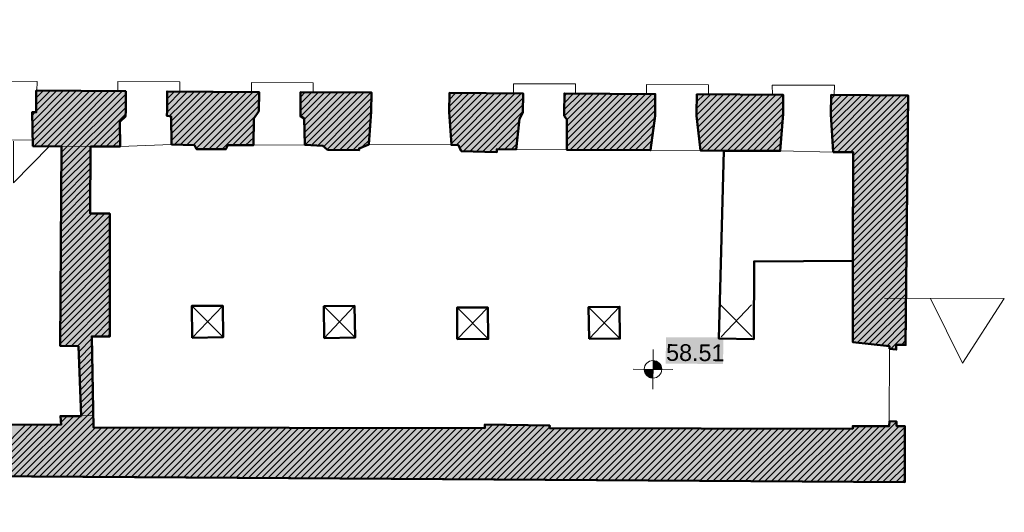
# Model space of a CAD drawing. Header units: metres. Extents: x 0 to 27.5, y 0 to 23.4.
# Tile 13 of 33: x 7.9 to 13.8, y 12 to 15. Entities that reach past the tile are written whole.
import ezdxf

# ---------------------------------------------------------------- set-up
doc = ezdxf.new("R2010")
doc.units = ezdxf.units.M
doc.layers.add('PDF_Geometry', color=7, linetype='Continuous')
doc.layers.add('PDF_Text', color=7, linetype='Continuous')
doc.layers.add('PDF_Solid Fills', color=7, linetype='Continuous', true_color=0xffffff)
doc.styles.add('PDF Arial', font='arial.ttf')

msp = doc.modelspace()

# ---------------------------------------------------------------- hatches: boundary and pattern name
at = {"layer": 'PDF_Solid Fills', "linetype": 'Continuous', "transparency": 33554559}
h = msp.add_hatch(color=256, dxfattribs=at)
h.paths.add_polyline_path([(4.8865, 14.5459), (4.8865, 14.4326), (4.8881, 14.4326), (4.8948, 14.4259), (4.8948, 14.4226), (4.8965, 14.4226), (4.9031, 14.4159), (4.9015, 14.2259), (5.1165, 14.2243), (5.4148, 14.2226), (5.4148, 14.2659), (5.4198, 14.3959), (5.4264, 14.4093), (5.4281, 14.4143), (5.4331, 14.4243), (5.4348, 14.5442), (5.1615, 14.5459)])
h.paths.add_polyline_path([(9.6079, 14.5209), (9.6079, 14.3793), (9.6113, 14.3793), (9.6146, 14.3776), (9.6163, 14.3759), (9.6229, 14.3726), (9.6246, 14.3709), (9.6279, 14.3693), (9.6313, 14.3659), (9.6313, 14.3143), (9.6329, 14.3143), (9.6329, 14.2626), (9.6346, 14.2626), (9.6346, 14.2093), (9.6713, 14.2093), (9.7413, 14.2059), (9.7446, 14.2043), (9.7496, 14.1993), (9.7529, 14.1976), (9.7596, 14.1909), (9.7629, 14.1893), (9.7696, 14.1826), (9.9563, 14.1793), (9.9563, 14.1909), (9.9613, 14.1926), (9.9646, 14.1943), (9.9696, 14.1959), (9.9729, 14.1976), (9.9779, 14.1993), (9.9846, 14.2026), (9.9896, 14.2043), (9.9929, 14.2059), (9.9979, 14.2076), (10.0013, 14.2093), (10.0063, 14.2109), (10.0129, 14.2143), (10.0146, 14.2343), (10.0279, 14.4076), (10.0296, 14.5209)])
h.paths.add_polyline_path([(11.1729, 14.5143), (11.1712, 14.3843), (11.1779, 14.3776), (11.1779, 14.3743), (11.1795, 14.3743), (11.1829, 14.3709), (11.1829, 14.3676), (11.1845, 14.3676), (11.1879, 14.3643), (11.1862, 14.1826), (11.4345, 14.1809), (11.6845, 14.1793), (11.6845, 14.1909), (11.6895, 14.2259), (11.6912, 14.2393), (11.6962, 14.2743), (11.6979, 14.2876), (11.7029, 14.3226), (11.7045, 14.3359), (11.7095, 14.3709), (11.7112, 14.3976), (11.7095, 14.3993), (11.7112, 14.5126), (11.4429, 14.5143)])
h.paths.add_polyline_path([(7.2397, 14.5342), (7.238, 14.4209), (7.2447, 14.4143), (7.2447, 14.4109), (7.2464, 14.4109), (7.2497, 14.4076), (7.2497, 14.4043), (7.2514, 14.4043), (7.2547, 14.4009), (7.2547, 14.3976), (7.2564, 14.3976), (7.2614, 14.3926), (7.2614, 14.3893), (7.263, 14.3893), (7.2664, 14.3859), (7.2664, 14.3826), (7.268, 14.3826), (7.2714, 14.3793), (7.2714, 14.3759), (7.273, 14.3759), (7.2764, 14.3726), (7.2764, 14.3693), (7.278, 14.3693), (7.278, 14.3559), (7.2797, 14.3559), (7.2797, 14.3426), (7.2814, 14.3426), (7.2814, 14.3293), (7.283, 14.3293), (7.283, 14.3159), (7.2847, 14.3159), (7.2847, 14.3026), (7.2864, 14.3026), (7.2864, 14.2893), (7.288, 14.2893), (7.288, 14.2759), (7.2897, 14.2759), (7.2897, 14.2626), (7.2914, 14.2626), (7.2914, 14.2493), (7.293, 14.2493), (7.293, 14.2359), (7.2947, 14.2359), (7.2947, 14.2226), (7.2964, 14.2226), (7.2964, 14.2076), (7.4064, 14.2076), (7.4014, 13.8176), (7.2947, 13.8159), (7.2964, 13.8143), (7.2964, 13.0793), (7.403, 13.0793), (7.4047, 13.0776), (7.4047, 12.991), (7.4947, 12.991), (7.4947, 13.0093), (7.5547, 13.0093), (7.613, 13.0076), (7.613, 14.2426), (7.7947, 14.2426), (7.7947, 14.3843), (7.778, 14.4009), (7.7747, 14.4026), (7.7597, 14.4176), (7.7564, 14.4176), (7.7564, 14.5326), (7.498, 14.5342)])
h.paths.add_polyline_path([(11.9578, 14.5093), (11.9562, 14.3843), (11.9578, 14.3826), (11.9578, 14.3693), (11.9595, 14.3693), (11.9595, 14.3543), (11.9612, 14.3543), (11.9612, 14.3393), (11.9628, 14.3393), (11.9628, 14.3243), (11.9645, 14.3243), (11.9645, 14.3093), (11.9662, 14.3093), (11.9662, 14.2943), (11.9678, 14.2943), (11.9678, 14.2793), (11.9695, 14.2793), (11.9695, 14.2659), (11.9712, 14.2659), (11.9712, 14.2509), (11.9728, 14.2509), (11.9728, 14.2359), (11.9745, 14.2359), (11.9745, 14.2209), (11.9762, 14.2209), (11.9762, 14.2059), (11.9778, 14.2059), (11.9778, 14.1909), (11.9795, 14.1909), (11.9795, 14.1759), (12.1178, 14.1759), (12.4512, 14.1743), (12.4512, 14.1759), (12.4678, 14.3759), (12.4695, 14.5076), (12.2145, 14.5093)])
h.paths.add_polyline_path([(5.6698, 14.5409), (5.6698, 14.4276), (5.6714, 14.4276), (5.6814, 14.4176), (5.6814, 14.4143), (5.6831, 14.4143), (5.6931, 14.4043), (5.6914, 14.2193), (6.0698, 14.2176), (6.0698, 14.2259), (6.0798, 14.2759), (6.0814, 14.2859), (6.0914, 14.3359), (6.0931, 14.3459), (6.1031, 14.3959), (6.1048, 14.4059), (6.1031, 14.4076), (6.0998, 14.4093), (6.0981, 14.4109), (6.0948, 14.4126), (6.0931, 14.4143), (6.0898, 14.4159), (6.0881, 14.4176), (6.0848, 14.4193), (6.0831, 14.4209), (6.0798, 14.4226), (6.0781, 14.4243), (6.0748, 14.4259), (6.0714, 14.4259), (6.0714, 14.5409)])
h.paths.add_polyline_path([(10.4912, 14.5176), (10.4896, 14.4059), (10.4912, 14.4043), (10.4912, 14.3809), (10.4929, 14.3809), (10.4929, 14.3559), (10.4946, 14.3559), (10.4946, 14.3326), (10.4962, 14.3326), (10.4962, 14.3076), (10.4979, 14.3076), (10.4979, 14.2826), (10.4996, 14.2826), (10.4996, 14.2593), (10.5012, 14.2593), (10.5012, 14.2343), (10.5029, 14.2343), (10.5029, 14.2093), (10.5446, 14.2093), (10.5462, 14.2076), (10.5462, 14.2043), (10.5479, 14.2043), (10.5479, 14.2009), (10.5496, 14.2009), (10.5496, 14.1976), (10.5512, 14.1976), (10.5512, 14.1943), (10.5529, 14.1943), (10.5529, 14.1909), (10.5546, 14.1909), (10.5546, 14.1876), (10.5562, 14.1876), (10.5562, 14.1843), (10.5579, 14.1843), (10.5579, 14.1809), (10.5596, 14.1809), (10.5596, 14.1776), (10.5612, 14.1776), (10.5612, 14.1726), (10.6329, 14.1726), (10.7729, 14.1693), (10.7729, 14.1843), (10.8879, 14.1843), (10.8879, 14.1993), (10.9046, 14.3493), (10.9062, 14.3659), (10.9079, 14.3676), (10.9162, 14.3843), (10.9179, 14.3859), (10.9262, 14.4026), (10.9279, 14.5159), (10.7096, 14.5176)])
h.paths.add_polyline_path([(3.3415, 14.5526), (3.3415, 14.2859), (3.4065, 14.2876), (3.4749, 14.2876), (3.4799, 14.2826), (3.4799, 14.2793), (3.4815, 14.2793), (3.4865, 14.2743), (3.4865, 14.2709), (3.4882, 14.2709), (3.4932, 14.2659), (3.5299, 14.2643), (3.5299, 14.2659), (3.5649, 14.2676), (3.6015, 14.2693), (3.6715, 14.2726), (3.6732, 14.2993), (3.7282, 14.3043), (3.7448, 14.3059), (3.7998, 14.3109), (3.8165, 14.3126), (4.0432, 14.3143), (4.2698, 14.3143), (4.2698, 14.2276), (4.6215, 14.2276), (4.6215, 14.3893), (4.6231, 14.3909), (4.6448, 14.4343), (4.6465, 14.5459), (4.3865, 14.5476), (4.1248, 14.5492), (3.8648, 14.5509), (3.6032, 14.5526)])
h.paths.add_polyline_path([(8.818, 14.5259), (8.8163, 14.3843), (8.8263, 14.3826), (8.843, 14.3793), (8.8446, 14.3776), (8.8446, 14.2126), (8.8913, 14.2126), (8.9813, 14.2093), (8.983, 14.2076), (8.983, 14.2043), (8.9846, 14.2043), (8.9846, 14.2009), (8.9863, 14.2009), (8.9863, 14.1976), (8.988, 14.1976), (8.988, 14.1943), (8.9896, 14.1943), (8.9896, 14.1909), (8.9913, 14.1909), (8.9913, 14.1876), (8.993, 14.1876), (8.993, 14.1843), (9.1663, 14.1859), (9.1763, 14.2059), (9.178, 14.2076), (9.3296, 14.2093), (9.3313, 14.2876), (9.333, 14.3676), (9.3346, 14.3693), (9.3363, 14.3726), (9.338, 14.3743), (9.3396, 14.3776), (9.3413, 14.3793), (9.343, 14.3826), (9.3446, 14.3843), (9.3463, 14.3876), (9.348, 14.3893), (9.3496, 14.3926), (9.3513, 14.3943), (9.353, 14.3976), (9.3546, 14.3993), (9.3563, 14.4026), (9.358, 14.4043), (9.3613, 14.4109), (9.363, 14.5242), (9.0913, 14.5259)])
h.paths.add_polyline_path([(2.5449, 14.9492), (2.5432, 14.9509), (2.5416, 14.9509), (2.5332, 14.9342), (2.5316, 14.9292), (2.5249, 14.9159), (2.5232, 14.9109), (2.5166, 14.8976), (2.5149, 14.8926), (2.5082, 14.8792), (2.5066, 14.8742), (2.4999, 14.8609), (2.4982, 14.8559), (2.4916, 14.8426), (2.4932, 14.8409), (2.4932, 14.8376), (2.4949, 14.8376), (2.4949, 14.8342), (2.4966, 14.8342), (2.4966, 14.8292), (2.4982, 14.8292), (2.4982, 14.8259), (2.4999, 14.8259), (2.4999, 14.8209), (2.5016, 14.8209), (2.5016, 14.8176), (2.5032, 14.8176), (2.5032, 14.8126), (2.5049, 14.8126), (2.5049, 14.8092), (2.5066, 14.8092), (2.5066, 14.8042), (2.5082, 14.8042), (2.5082, 14.8009), (2.5099, 14.8009), (2.5099, 14.7959), (2.5116, 14.7959), (2.5116, 14.7926), (2.5132, 14.7926), (2.5132, 14.7876), (2.5149, 14.7876), (2.5149, 14.7842), (2.5166, 14.7842), (2.5166, 14.7792), (2.5182, 14.7792), (2.5182, 14.7759), (2.5199, 14.7759), (2.5199, 14.7709), (2.5216, 14.7709), (2.5216, 14.7676), (2.5232, 14.7676), (2.5232, 14.7626), (2.5249, 14.7626), (2.5249, 14.7592), (2.5266, 14.7592), (2.5266, 14.7542), (2.5282, 14.7542), (2.5282, 14.7509), (2.5299, 14.7509), (2.5299, 14.7459), (2.5316, 14.7459), (2.5316, 14.7426), (2.5332, 14.7426), (2.5332, 14.7376), (2.5349, 14.7376), (2.5349, 14.7342), (2.5366, 14.7342), (2.5366, 14.7292), (2.5382, 14.7292), (2.5382, 14.7259), (2.5399, 14.7259), (2.5399, 14.7209), (2.5416, 14.7209), (2.5416, 14.7176), (2.5432, 14.7176), (2.5432, 14.7126), (2.5449, 14.7126), (2.5449, 14.7092), (2.5466, 14.7092), (2.5466, 14.7042), (2.5482, 14.7042), (2.5482, 14.7009), (2.5499, 14.7009), (2.5499, 14.6959), (2.5516, 14.6959), (2.5516, 14.6926), (2.5532, 14.6926), (2.5532, 14.6876), (2.5549, 14.6876), (2.5549, 14.6842), (2.5566, 14.6842), (2.5566, 14.6792), (2.5582, 14.6792), (2.5582, 14.6759), (2.5599, 14.6759), (2.5599, 14.6709), (2.5616, 14.6709), (2.5616, 14.6676), (2.5632, 14.6676), (2.5632, 14.6626), (2.5649, 14.6626), (2.5649, 14.6592), (2.5666, 14.6592), (2.5666, 14.6542), (2.5682, 14.6542), (2.5682, 14.6509), (2.5699, 14.6509), (2.5699, 14.6459), (2.5716, 14.6459), (2.5716, 14.6426), (2.5732, 14.6426), (2.5732, 14.6376), (2.5749, 14.6376), (2.5749, 14.6342), (2.5766, 14.6342), (2.5766, 14.6292), (2.5782, 14.6292), (2.5782, 14.6259), (2.5799, 14.6259), (2.5799, 14.6209), (2.5816, 14.6209), (2.5816, 14.6176), (2.5832, 14.6176), (2.5832, 14.6126), (2.5849, 14.6126), (2.5849, 14.6092), (2.5866, 14.6092), (2.5866, 14.6042), (2.5882, 14.6042), (2.5882, 14.6009), (2.5899, 14.6009), (2.5899, 14.5959), (2.5916, 14.5959), (2.5916, 14.5926), (2.5932, 14.5926), (2.5932, 14.5876), (2.5949, 14.5876), (2.5949, 14.5842), (2.5966, 14.5842), (2.5966, 14.5792), (2.5982, 14.5792), (2.5982, 14.5759), (2.5999, 14.5759), (2.5999, 14.5709), (2.6016, 14.5709), (2.6016, 14.5676), (2.6032, 14.5676), (2.6016, 14.4559), (2.5966, 14.1309), (2.6332, 14.1293), (2.6332, 14.0809), (2.6349, 14.0809), (2.6349, 14.0326), (2.6366, 14.0326), (2.6366, 13.9843), (2.6382, 13.9843), (2.6382, 13.9359), (2.6399, 13.9359), (2.6399, 13.8859), (2.5882, 13.8859), (2.5866, 13.5843), (2.5832, 12.9776), (2.6266, 12.976), (2.6266, 12.896), (2.6282, 12.896), (2.6282, 12.816), (2.6299, 12.816), (2.6299, 12.736), (2.5832, 12.736), (2.5816, 12.281), (3.6082, 12.2777), (3.6065, 12.0993), (3.6465, 12.0977), (3.6465, 12.0993), (3.6549, 12.116), (3.6565, 12.116), (3.6565, 12.1077), (3.6582, 12.1077), (3.6582, 12.0993), (3.6599, 12.0993), (3.6599, 12.091), (3.6615, 12.091), (3.6615, 12.0827), (3.6632, 12.0827), (3.6632, 12.0743), (3.6649, 12.0743), (3.6649, 12.066), (3.6665, 12.066), (3.6665, 12.0577), (3.6682, 12.0577), (3.6682, 12.0494), (3.6699, 12.0494), (3.6699, 12.041), (3.6715, 12.041), (3.6715, 12.0344), (3.7032, 12.1293), (3.7048, 12.1327), (3.7065, 12.1327), (3.7065, 12.1277), (3.7082, 12.1277), (3.7082, 12.121), (3.7098, 12.121), (3.7098, 12.1143), (3.7115, 12.1143), (3.7115, 12.1093), (3.7132, 12.1093), (3.7132, 12.1027), (3.7148, 12.1027), (3.7148, 12.096), (3.7782, 12.0977), (3.7815, 12.1677), (3.7832, 12.2043), (3.7848, 12.2393), (3.7865, 12.276), (3.7882, 12.4193), (3.8098, 12.4193), (3.8098, 12.4777), (3.8082, 12.4777), (3.8082, 12.5343), (3.8065, 12.5343), (3.8065, 12.591), (3.8048, 12.5927), (3.7948, 12.596), (3.7882, 12.5977), (3.7782, 12.601), (3.7715, 12.6027), (3.7665, 12.6043), (3.7598, 12.606), (3.7498, 12.6093), (3.7432, 12.611), (3.7332, 12.6143), (3.7265, 12.616), (3.7215, 12.6177), (3.5815, 12.6177), (2.9149, 12.6093), (2.9149, 12.6327), (2.9132, 12.6327), (2.9132, 12.6577), (2.8432, 12.6577), (2.7732, 12.656), (2.7732, 12.7893), (2.7716, 12.7893), (2.7716, 12.9243), (2.7699, 12.9243), (2.7699, 13.0576), (2.7682, 13.0593), (2.8582, 13.0626), (2.9015, 13.0626), (2.9015, 13.391), (2.8999, 13.391), (2.8999, 13.4276), (2.8982, 13.4276), (2.8982, 13.4643), (2.8965, 13.4643), (2.8965, 13.501), (2.8949, 13.501), (2.8949, 13.5376), (2.8932, 13.5376), (2.8932, 13.5743), (2.8915, 13.5743), (2.8915, 13.611), (2.8899, 13.611), (2.8899, 14.2726), (3.0549, 14.2726), (3.0549, 14.4143), (3.0565, 14.5559), (2.8532, 14.5559), (2.8532, 14.5609), (2.8516, 14.5609), (2.8516, 14.5642), (2.8499, 14.5642), (2.8499, 14.5692), (2.8482, 14.5692), (2.8482, 14.5726), (2.8466, 14.5726), (2.8466, 14.5759), (2.8449, 14.5759), (2.8449, 14.5809), (2.8432, 14.5809), (2.8432, 14.5842), (2.8416, 14.5842), (2.8416, 14.5892), (2.8399, 14.5892), (2.8399, 14.5926), (2.8382, 14.5926), (2.8382, 14.5959), (2.8366, 14.5959), (2.8366, 14.6009), (2.8349, 14.6009), (2.8349, 14.6042), (2.8332, 14.6042), (2.8332, 14.6092), (2.8316, 14.6092), (2.8316, 14.6126), (2.8299, 14.6126), (2.8299, 14.6159), (2.8282, 14.6159), (2.8282, 14.6209), (2.8266, 14.6209), (2.8266, 14.6242), (2.8249, 14.6242), (2.8249, 14.6292), (2.8232, 14.6292), (2.8232, 14.6326), (2.8216, 14.6326), (2.8216, 14.6359), (2.8199, 14.6359), (2.8199, 14.6409), (2.8182, 14.6409), (2.8182, 14.6442), (2.8166, 14.6442), (2.8166, 14.6492), (2.8149, 14.6492), (2.8149, 14.6526), (2.8132, 14.6526), (2.8132, 14.6559), (2.8116, 14.6559), (2.8116, 14.6609), (2.8099, 14.6609), (2.8099, 14.6642), (2.8082, 14.6642), (2.8082, 14.6692), (2.8066, 14.6692), (2.8066, 14.6726), (2.8049, 14.6726), (2.8049, 14.6759), (2.8032, 14.6759), (2.8032, 14.6809), (2.8016, 14.6809), (2.8016, 14.6842), (2.7999, 14.6842), (2.7999, 14.6892), (2.7982, 14.6892), (2.7982, 14.6926), (2.7966, 14.6926), (2.7966, 14.6959), (2.7949, 14.6959), (2.7949, 14.7009), (2.7932, 14.7009), (2.7932, 14.7042), (2.7916, 14.7042), (2.7916, 14.7092), (2.7899, 14.7092), (2.7899, 14.7126), (2.7882, 14.7126), (2.7882, 14.7159), (2.7866, 14.7159), (2.7866, 14.7209), (2.7849, 14.7209), (2.7849, 14.7242), (2.7832, 14.7242), (2.7832, 14.7292), (2.7816, 14.7292), (2.7816, 14.7326), (2.7799, 14.7326), (2.7799, 14.7359), (2.7782, 14.7359), (2.7782, 14.7409), (2.7766, 14.7409), (2.7766, 14.7442), (2.7749, 14.7442), (2.7749, 14.7492), (2.7732, 14.7492), (2.7732, 14.7526), (2.7716, 14.7526), (2.7716, 14.7559), (2.7699, 14.7559), (2.7699, 14.7609), (2.7682, 14.7609), (2.7682, 14.7642), (2.7666, 14.7642), (2.7666, 14.7692), (2.7649, 14.7692), (2.7649, 14.7726), (2.7632, 14.7726), (2.7632, 14.7759), (2.7616, 14.7759), (2.7616, 14.7809), (2.7599, 14.7809), (2.7599, 14.7842), (2.7582, 14.7842), (2.7582, 14.7892), (2.7566, 14.7892), (2.7566, 14.7926), (2.7549, 14.7926), (2.7549, 14.7959), (2.7532, 14.7959), (2.7532, 14.8009), (2.7516, 14.8009), (2.7516, 14.8042), (2.7499, 14.8042), (2.7499, 14.8092), (2.7482, 14.8092), (2.7482, 14.8126), (2.7466, 14.8126), (2.7466, 14.8159), (2.7432, 14.8192), (2.6799, 14.8509), (2.6766, 14.8509), (2.6699, 14.7376), (2.6699, 14.7392), (2.6682, 14.7392), (2.6682, 14.7426), (2.6666, 14.7426), (2.6666, 14.7459), (2.6649, 14.7476), (2.6632, 14.7476), (2.6632, 14.7509), (2.6616, 14.7509), (2.6616, 14.7542), (2.6599, 14.7559), (2.6582, 14.7559), (2.6582, 14.7592), (2.6566, 14.7592), (2.6566, 14.7626), (2.6549, 14.7642), (2.6532, 14.7642), (2.6532, 14.7676), (2.6516, 14.7676), (2.6516, 14.7709), (2.6499, 14.7726), (2.6482, 14.7726), (2.6482, 14.7759), (2.6466, 14.7759), (2.6466, 14.7792), (2.6449, 14.7809), (2.6432, 14.7809), (2.6432, 14.7842), (2.6416, 14.7842), (2.6416, 14.7876), (2.6399, 14.7892), (2.6382, 14.7892), (2.6382, 14.7926), (2.6366, 14.7926), (2.6366, 14.7959), (2.6349, 14.7976), (2.6332, 14.7976), (2.6332, 14.8009), (2.6316, 14.8009), (2.6316, 14.8042), (2.6299, 14.8059), (2.6282, 14.8059), (2.6282, 14.8092), (2.6266, 14.8092), (2.6266, 14.8126), (2.6249, 14.8142), (2.6232, 14.8142), (2.6232, 14.8176), (2.6216, 14.8176), (2.6216, 14.8209), (2.6199, 14.8226), (2.6182, 14.8226), (2.6182, 14.8259), (2.6166, 14.8259), (2.6166, 14.8292), (2.6149, 14.8309), (2.6132, 14.8309), (2.6132, 14.8342), (2.6116, 14.8342), (2.6116, 14.8376), (2.6099, 14.8392), (2.6082, 14.8392), (2.6082, 14.8426), (2.6066, 14.8426), (2.6066, 14.8459), (2.6049, 14.8459), (2.6049, 14.8492), (2.6032, 14.8509), (2.6016, 14.8509), (2.6016, 14.8542), (2.5999, 14.8542), (2.5999, 14.8576), (2.5982, 14.8592), (2.5966, 14.8592), (2.5966, 14.8626), (2.5949, 14.8626), (2.5949, 14.8659), (2.5932, 14.8676), (2.5916, 14.8676), (2.5916, 14.8709), (2.5899, 14.8709), (2.5899, 14.8742), (2.5882, 14.8759), (2.5866, 14.8759), (2.5866, 14.8792), (2.5849, 14.8792), (2.5849, 14.8826), (2.5832, 14.8842), (2.5816, 14.8842), (2.5816, 14.8876), (2.5799, 14.8876), (2.5799, 14.8909), (2.5782, 14.8926), (2.5766, 14.8926), (2.5766, 14.8959), (2.5749, 14.8959), (2.5749, 14.8992), (2.5732, 14.9009), (2.5716, 14.9009), (2.5716, 14.9042), (2.5699, 14.9042), (2.5699, 14.9076), (2.5682, 14.9092), (2.5666, 14.9092), (2.5666, 14.9126), (2.5649, 14.9126), (2.5649, 14.9159), (2.5632, 14.9176), (2.5616, 14.9176), (2.5616, 14.9209), (2.5599, 14.9209), (2.5599, 14.9242), (2.5582, 14.9259), (2.5566, 14.9259), (2.5566, 14.9292), (2.5549, 14.9292), (2.5549, 14.9326), (2.5532, 14.9342), (2.5516, 14.9342), (2.5516, 14.9376), (2.5499, 14.9376), (2.5499, 14.9409), (2.5482, 14.9426), (2.5466, 14.9426), (2.5466, 14.9459), (2.5449, 14.9459)])
h.paths.add_polyline_path([(6.5614, 14.5376), (6.5597, 14.4243), (6.5614, 14.4226), (6.5614, 14.4193), (6.5631, 14.4193), (6.5631, 14.4143), (6.5647, 14.4143), (6.5647, 14.4109), (6.5664, 14.4109), (6.5664, 14.4059), (6.5681, 14.4059), (6.5681, 14.4009), (6.5697, 14.4009), (6.5697, 14.3976), (6.5714, 14.3976), (6.5714, 14.3926), (6.5731, 14.3926), (6.5731, 14.3876), (6.5747, 14.3876), (6.5747, 14.3843), (6.5764, 14.3843), (6.5764, 14.3793), (6.5781, 14.3793), (6.5781, 14.3759), (6.5797, 14.3759), (6.5797, 14.3709), (6.5814, 14.3709), (6.5814, 14.3659), (6.5831, 14.3659), (6.5831, 14.3626), (6.5847, 14.3626), (6.5847, 14.3576), (6.5864, 14.3576), (6.5864, 14.3526), (6.5881, 14.3526), (6.5881, 14.3493), (6.5897, 14.3493), (6.5897, 14.3443), (6.5914, 14.3443), (6.5914, 14.3409), (6.5931, 14.3409), (6.5931, 14.3359), (6.5947, 14.3359), (6.5947, 14.3309), (6.5964, 14.3309), (6.5964, 14.3276), (6.5981, 14.3276), (6.5981, 14.3226), (6.5997, 14.3226), (6.5997, 14.3176), (6.6014, 14.3176), (6.6014, 14.3143), (6.6031, 14.3143), (6.6031, 14.3093), (6.6047, 14.3093), (6.6047, 14.3059), (6.6064, 14.3059), (6.6064, 14.3009), (6.6081, 14.3009), (6.6081, 14.2959), (6.6097, 14.2959), (6.6097, 14.2926), (6.6114, 14.2926), (6.6114, 14.2876), (6.6131, 14.2876), (6.6131, 14.2826), (6.6147, 14.2826), (6.6147, 14.2793), (6.6164, 14.2793), (6.6164, 14.2743), (6.6181, 14.2743), (6.6181, 14.2709), (6.6197, 14.2709), (6.6197, 14.2659), (6.6214, 14.2659), (6.6214, 14.2609), (6.6231, 14.2609), (6.6231, 14.2576), (6.6247, 14.2576), (6.6247, 14.2526), (6.6264, 14.2526), (6.6264, 14.2476), (6.6281, 14.2476), (6.6281, 14.2443), (6.6297, 14.2443), (6.6297, 14.2393), (6.6314, 14.2393), (6.6314, 14.2359), (6.6331, 14.2359), (6.6331, 14.2309), (6.6347, 14.2309), (6.6347, 14.2259), (6.6364, 14.2259), (6.6364, 14.2226), (6.6381, 14.2226), (6.6381, 14.2176), (6.6397, 14.2176), (6.6397, 14.2126), (6.8114, 14.2126), (6.9847, 14.2109), (6.9847, 14.2509), (6.9914, 14.4176), (6.993, 14.5359), (6.7781, 14.5376)])
h.paths.add_polyline_path([(13.2095, 14.5043), (12.9811, 14.5059), (12.7528, 14.5059), (12.7511, 14.3943), (12.7528, 14.3926), (12.7528, 14.3676), (12.7545, 14.3676), (12.7545, 14.3426), (12.7561, 14.3426), (12.7561, 14.3176), (12.7578, 14.3176), (12.7578, 14.2926), (12.7595, 14.2926), (12.7595, 14.2676), (12.7611, 14.2676), (12.7611, 14.2426), (12.7628, 14.2426), (12.7628, 14.2176), (12.7645, 14.2176), (12.7645, 14.1926), (12.7661, 14.1926), (12.7661, 14.1676), (12.8845, 14.1676), (12.8811, 13.0443), (12.9261, 13.0393), (12.9395, 13.0376), (12.9845, 13.0326), (12.9978, 13.031), (13.0428, 13.026), (13.0561, 13.0243), (13.0861, 13.021), (13.0995, 13.0193), (13.0995, 13.0026), (13.1128, 13.0026), (13.1395, 12.9993), (13.1395, 13.026), (13.1945, 13.0276), (13.1978, 13.3543), (13.1995, 13.5193), (13.2011, 13.6826), (13.2028, 13.8476), (13.2045, 14.0109), (13.2061, 14.1759), (13.2078, 14.3393)])
for color, points in [(256, [(12.3845, 12.2193), (13.1895, 12.2143), (13.1895, 12.5443), (13.1411, 12.5443), (13.1411, 12.5727), (13.1211, 12.5743), (13.0995, 12.5743), (13.0978, 12.546), (12.8811, 12.5443), (12.8811, 12.531), (11.0845, 12.5343), (11.0862, 12.5493), (10.9912, 12.551), (10.7979, 12.5543), (10.7012, 12.5543), (10.7012, 12.5343), (9.5429, 12.536), (8.383, 12.536), (8.383, 12.6143), (8.3813, 12.6143), (8.3813, 12.691), (8.3797, 12.691), (8.3797, 12.7677), (8.378, 12.7677), (8.378, 12.846), (8.3763, 12.846), (8.3763, 12.9226), (8.3747, 12.9226), (8.3747, 12.9993), (8.373, 12.9993), (8.373, 13.076), (8.4797, 13.076), (8.4797, 13.8026), (8.363, 13.8043), (8.3647, 14.1993), (8.5397, 14.1993), (8.5397, 14.3459), (8.538, 14.3476), (8.5413, 14.3493), (8.5713, 14.3793), (8.573, 14.5292), (8.308, 14.5309), (8.043, 14.5309), (8.043, 14.4026), (8.0197, 14.4026), (8.0197, 14.3359), (8.0213, 14.3359), (8.0213, 14.2693), (8.023, 14.2693), (8.023, 14.2026), (8.193, 14.2026), (8.1863, 13.256), (8.1847, 13.021), (8.293, 13.0193), (8.2947, 13.0176), (8.2947, 12.9726), (8.2963, 12.9726), (8.2963, 12.926), (8.298, 12.926), (8.298, 12.881), (8.2997, 12.881), (8.2997, 12.8343), (8.3013, 12.8343), (8.3013, 12.7893), (8.303, 12.7893), (8.303, 12.7427), (8.3047, 12.7427), (8.3047, 12.6977), (8.3063, 12.6977), (8.3063, 12.651), (8.308, 12.651), (8.308, 12.6043), (8.188, 12.6043), (8.188, 12.5793), (8.1897, 12.5793), (8.1897, 12.5543), (7.8963, 12.556), (7.6014, 12.556), (7.6014, 12.5627), (7.5997, 12.5627), (7.5997, 12.5677), (7.598, 12.5677), (7.598, 12.5743), (7.5964, 12.5743), (7.5964, 12.5793), (7.5947, 12.5793), (7.5947, 12.586), (7.593, 12.586), (7.593, 12.591), (7.5914, 12.5927), (7.5864, 12.5943), (7.5397, 12.606), (7.5347, 12.6077), (7.4814, 12.621), (7.4064, 12.621), (7.4064, 12.5543), (4.4665, 12.5743), (4.0765, 12.5893), (4.0315, 12.5893), (4.0298, 12.5043), (4.0282, 12.4177), (4.0582, 12.416), (4.0565, 12.2743), (4.3048, 12.2727), (5.0448, 12.2677), (5.2931, 12.266), (6.0331, 12.261), (6.2814, 12.2593), (7.0214, 12.2543), (7.2697, 12.2527), (8.0097, 12.2477), (8.258, 12.246), (8.998, 12.241), (9.2463, 12.2393), (10.2329, 12.2327), (10.5029, 12.231), (11.0396, 12.2277), (11.3095, 12.226), (12.1145, 12.221)]), (7, [(11.7479, 12.8926), (11.7462, 12.8926), (11.7462, 12.8976), (11.7445, 12.8976), (11.7445, 12.9026), (11.7429, 12.9026), (11.7429, 12.906), (11.7412, 12.906), (11.7412, 12.9093), (11.7262, 12.9243), (11.7162, 12.9293), (11.7112, 12.931), (11.6979, 12.931), (11.6979, 12.8793), (11.7479, 12.8793)]), (7, [(11.6829, 12.8327), (11.6979, 12.831), (11.6979, 12.881), (11.6479, 12.881), (11.6479, 12.8677), (11.6495, 12.8677), (11.6495, 12.8643), (11.6512, 12.8643), (11.6512, 12.8593), (11.6529, 12.8593), (11.6529, 12.8543), (11.6545, 12.8543), (11.6612, 12.8477), (11.6612, 12.8443), (11.6645, 12.8443), (11.6712, 12.8377), (11.6762, 12.836)])]:
    msp.add_hatch(color=color, dxfattribs=at).paths.add_polyline_path(points)

# ---------------------------------------------------------------- linework, layer by layer
at = {"layer": 'PDF_Geometry', "linetype": 'Continuous', "lineweight": 9}
for points in [[(7.6814, 14.5309), (7.6797, 14.5876), (8.048, 14.5859), (8.0463, 14.5292)], [(8.0197, 14.3459), (8.203, 14.5292)], [(8.0197, 14.3076), (8.2413, 14.5292)], [(8.0213, 14.2693), (8.2797, 14.5292)], [(8.0213, 14.2309), (8.318, 14.5292)], [(8.043, 14.5259), (8.048, 14.5309)], [(8.043, 14.4876), (8.0863, 14.5309)], [(8.043, 14.4476), (8.1247, 14.5292)], [(8.043, 14.4093), (8.163, 14.5292)], [(8.5263, 14.5276), (8.5263, 14.5842), (8.893, 14.5826), (8.893, 14.5259)], [(9.318, 14.5226), (9.318, 14.5792), (9.6846, 14.5776), (9.6846, 14.5209)], [(10.8712, 14.5159), (10.8712, 14.5709), (11.2379, 14.5709), (11.2379, 14.5143)], [(11.6595, 14.5109), (11.6595, 14.5676), (12.0262, 14.5659), (12.0262, 14.5093)], [(12.4062, 14.5076), (12.4045, 14.5642), (12.7728, 14.5626), (12.7711, 14.5059)], [(8.0313, 14.2026), (8.358, 14.5276)], [(8.0697, 14.2026), (8.3963, 14.5276)], [(8.1097, 14.2026), (8.4347, 14.5276)], [(8.148, 14.2009), (8.473, 14.5276)], [(8.1863, 14.2009), (8.513, 14.5276)], [(8.1913, 14.1293), (8.573, 14.5093)], [(8.1913, 14.0893), (8.573, 14.4709)], [(8.193, 14.1676), (8.5513, 14.5276)], [(8.818, 14.5209), (8.823, 14.5259)], [(8.818, 14.4826), (8.8613, 14.5259)], [(8.818, 14.4426), (8.8996, 14.5259)], [(8.818, 14.4043), (8.938, 14.5242)], [(8.8313, 14.3793), (8.978, 14.5242)], [(8.843, 14.3509), (9.0163, 14.5242)], [(8.843, 14.3126), (9.0546, 14.5242)], [(8.843, 14.2743), (9.093, 14.5242)], [(8.8446, 14.2359), (9.133, 14.5242)], [(8.8596, 14.2109), (9.1713, 14.5226)], [(8.8963, 14.2109), (9.2096, 14.5226)], [(8.9346, 14.2093), (9.248, 14.5226)], [(8.973, 14.2076), (9.288, 14.5226)], [(8.9913, 14.1876), (9.3263, 14.5226)], [(9.028, 14.1843), (9.363, 14.5209)], [(9.0663, 14.1843), (9.363, 14.4809)], [(9.6079, 14.4926), (9.6363, 14.5209)], [(9.6079, 14.4543), (9.6763, 14.5209)], [(9.6079, 14.4143), (9.7146, 14.5209)], [(9.6096, 14.3776), (9.7529, 14.5209)], [(9.6296, 14.3593), (9.7913, 14.5209)], [(9.6313, 14.3209), (9.8313, 14.5209)], [(9.6329, 14.2826), (9.8696, 14.5192)], [(9.6329, 14.2443), (9.9079, 14.5192)], [(9.6363, 14.2093), (9.9463, 14.5192)], [(9.6746, 14.2076), (9.9846, 14.5192)], [(9.7113, 14.2059), (10.0246, 14.5192)], [(9.7463, 14.2009), (10.0296, 14.4859)], [(10.4912, 14.4793), (10.5296, 14.5176)], [(10.4912, 14.4393), (10.5679, 14.5159)], [(10.4912, 14.4009), (10.6062, 14.5159)], [(10.4929, 14.3643), (10.6446, 14.5159)], [(10.4946, 14.3276), (10.6829, 14.5159)], [(10.4979, 14.2909), (10.7229, 14.5159)], [(10.4996, 14.2543), (10.7612, 14.5159)], [(10.5029, 14.2176), (10.7996, 14.5159)], [(10.5312, 14.2076), (10.8379, 14.5143)], [(10.5529, 14.1909), (10.8779, 14.5143)], [(10.5729, 14.1709), (10.9162, 14.5143)], [(10.6112, 14.1709), (10.9262, 14.4859)], [(11.1712, 14.4576), (11.2262, 14.5143)], [(11.1712, 14.4193), (11.2662, 14.5126)], [(11.1729, 14.4976), (11.1879, 14.5143)], [(11.1729, 14.3809), (11.3045, 14.5126)], [(11.1862, 14.2393), (11.4595, 14.5126)], [(11.1862, 14.1993), (11.4979, 14.5109)], [(11.1879, 14.3576), (11.3429, 14.5126)], [(11.1879, 14.3193), (11.3812, 14.5126)], [(11.1879, 14.2793), (11.4212, 14.5126)], [(11.2062, 14.1809), (11.5362, 14.5109)], [(11.2445, 14.1809), (11.5762, 14.5109)], [(11.2829, 14.1809), (11.6145, 14.5109)], [(11.3229, 14.1809), (11.6529, 14.5109)], [(11.3612, 14.1793), (11.6912, 14.5109)], [(11.3995, 14.1793), (11.7112, 14.4909)], [(11.9562, 14.5026), (11.9645, 14.5093)], [(11.9562, 14.4643), (12.0028, 14.5093)], [(11.9562, 14.4243), (12.0412, 14.5093)], [(11.9562, 14.3859), (12.0795, 14.5093)], [(11.9595, 14.3509), (12.1178, 14.5093)], [(11.9645, 14.3159), (12.1578, 14.5093)], [(11.9678, 14.2793), (12.1962, 14.5076)], [(11.9712, 14.2443), (12.2345, 14.5076)], [(11.9745, 14.2093), (12.2728, 14.5076)], [(11.9812, 14.1759), (12.3128, 14.5076)], [(12.0195, 14.1759), (12.3512, 14.5076)], [(12.0578, 14.1759), (12.3895, 14.5076)], [(12.0962, 14.1743), (12.4278, 14.5076)], [(12.1362, 14.1743), (12.4678, 14.5059)], [(12.7511, 14.4793), (12.7778, 14.5059)], [(12.7511, 14.4409), (12.8161, 14.5059)], [(12.7511, 14.4009), (12.8561, 14.5059)], [(12.7528, 14.3643), (12.8945, 14.5043)], [(12.7561, 14.3276), (12.9328, 14.5043)], [(12.7578, 14.2909), (12.9711, 14.5043)], [(12.7611, 14.2543), (13.0111, 14.5043)], [(12.7628, 14.2176), (13.0495, 14.5043)], [(12.7645, 14.1809), (13.0878, 14.5043)], [(12.7911, 14.1676), (13.1261, 14.5026)], [(12.8295, 14.1676), (13.1661, 14.5026)], [(12.8678, 14.1676), (13.2045, 14.5026)], [(8.1913, 14.0509), (8.573, 14.4309)], [(9.1046, 14.1843), (9.363, 14.4426)], [(9.7679, 14.1843), (10.0296, 14.4459)], [(10.6496, 14.1693), (10.9262, 14.4476)], [(11.4379, 14.1793), (11.7112, 14.4509)], [(11.4779, 14.1793), (11.7112, 14.4126)], [(12.1745, 14.1743), (12.4695, 14.4693)], [(12.2128, 14.1743), (12.4695, 14.4309)], [(12.8845, 14.1443), (13.2095, 14.4693)], [(12.8845, 14.1059), (13.2095, 14.4293)], [(8.018, 14.3843), (8.0363, 14.4026)], [(8.3797, 14.1993), (8.5713, 14.3926)], [(9.1446, 14.1843), (9.348, 14.3876)], [(9.8029, 14.1809), (10.0279, 14.4059)], [(9.8413, 14.1809), (10.0263, 14.3643)], [(10.6879, 14.1693), (10.9262, 14.4076)], [(11.5162, 14.1793), (11.7095, 14.3726)], [(12.2528, 14.1743), (12.4678, 14.3909)], [(12.8845, 14.0659), (13.2095, 14.3909)], [(8.4197, 14.1993), (8.5397, 14.3193)], [(9.2063, 14.2076), (9.333, 14.3343)], [(9.8796, 14.1793), (10.0229, 14.3226)], [(10.7262, 14.1676), (10.9046, 14.3476)], [(10.7796, 14.1843), (10.8996, 14.3026)], [(11.5545, 14.1793), (11.7029, 14.3276)], [(12.2912, 14.1743), (12.4645, 14.3493)], [(12.3295, 14.1743), (12.4612, 14.3059)], [(12.8845, 14.0276), (13.2078, 14.3509)], [(12.8845, 13.9876), (13.2078, 14.3126)], [(7.613, 14.2426), (8.0213, 14.2376), (8.023, 14.2026), (8.5397, 14.1993), (8.8446, 14.2126), (8.9813, 14.2076), (8.993, 14.1843), (9.1663, 14.1843), (9.178, 14.2076), (9.3296, 14.2076), (9.6346, 14.2093), (9.7413, 14.2043), (9.7696, 14.1809), (9.9563, 14.1776), (9.9563, 14.1893), (10.0129, 14.2126), (10.5029, 14.2093), (10.5446, 14.2076), (10.5612, 14.1726), (10.7729, 14.1676), (10.7712, 14.1843), (10.8862, 14.1826), (11.1862, 14.1809), (11.6829, 14.1776), (11.9795, 14.1759), (12.4512, 14.1743), (12.7661, 14.1676), (12.8845, 14.1659), (12.8811, 13.0426), (13.0995, 13.0176), (13.0978, 12.5443), (12.8811, 12.5443), (12.8811, 12.5293), (11.0845, 12.5327), (11.0862, 12.5477), (10.7012, 12.5543), (10.7012, 12.5327), (8.383, 12.536), (8.3813, 12.6077), (8.1863, 12.6043), (8.1897, 12.5527), (7.6014, 12.556)], [(8.458, 14.1993), (8.5397, 14.2809)], [(8.4963, 14.1993), (8.5397, 14.2426)], [(9.2446, 14.2076), (9.3313, 14.2943)], [(9.283, 14.2076), (9.3313, 14.2543)], [(9.9179, 14.1793), (10.0196, 14.2793)], [(9.9746, 14.1976), (10.0163, 14.2376)], [(10.8196, 14.1843), (10.8946, 14.2593)], [(11.5929, 14.1776), (11.6962, 14.2809)], [(12.3695, 14.1743), (12.4578, 14.2643)], [(12.8845, 13.9493), (13.2078, 14.2726)], [(8.1213, 14.2026), (7.908, 13.9859), (7.908, 14.2326)], [(8.1913, 14.0109), (8.3647, 14.1843)], [(8.5363, 14.1993), (8.5397, 14.2043)], [(9.323, 14.2076), (9.3296, 14.2143)], [(10.8579, 14.1826), (10.8896, 14.2143)], [(11.6329, 14.1776), (11.6912, 14.2359)], [(11.6712, 14.1776), (11.6845, 14.1909)], [(12.4078, 14.1743), (12.4562, 14.2226)], [(12.4462, 14.1743), (12.4528, 14.1793)], [(12.8828, 13.8709), (13.2061, 14.1943)], [(12.8845, 13.9093), (13.2078, 14.2326)], [(8.1913, 13.9726), (8.3647, 14.1459)], [(10.7646, 14.1676), (10.7712, 14.1759)], [(12.8828, 13.8309), (13.2061, 14.1543)], [(8.1913, 13.9326), (8.3647, 14.1059)], [(8.1913, 13.8943), (8.363, 14.0676)], [(12.8828, 13.7926), (13.2061, 14.1143)], [(12.8828, 13.7526), (13.2061, 14.0759)], [(8.1897, 13.8543), (8.363, 14.0276)], [(12.8828, 13.7143), (13.2045, 14.0359)], [(8.1897, 13.8159), (8.363, 13.9893)], [(8.1897, 13.7759), (8.363, 13.9493)], [(12.8828, 13.676), (13.2045, 13.9976)], [(12.8828, 13.636), (13.2045, 13.9576)], [(8.1897, 13.7376), (8.363, 13.9109)], [(12.8828, 13.5976), (13.2045, 13.9176)], [(8.1897, 13.6976), (8.363, 13.8709)], [(8.1897, 13.6576), (8.363, 13.8326)], [(12.8828, 13.5576), (13.2028, 13.8793)], [(12.8828, 13.5193), (13.2028, 13.8393)], [(8.188, 13.6193), (8.3713, 13.8026)], [(8.188, 13.5793), (8.4113, 13.8026)], [(8.188, 13.541), (8.4497, 13.8026)], [(8.188, 13.501), (8.478, 13.7909)], [(12.8828, 13.4793), (13.2028, 13.7993)], [(8.188, 13.4626), (8.478, 13.7526)], [(8.188, 13.4226), (8.478, 13.7126)], [(12.8828, 13.441), (13.2028, 13.7609)], [(12.8828, 13.401), (13.2011, 13.7209)], [(8.188, 13.3843), (8.478, 13.6743)], [(12.8828, 13.3626), (13.2011, 13.681)], [(8.1863, 13.3443), (8.478, 13.636)], [(8.1863, 13.306), (8.478, 13.596)], [(12.8828, 13.3243), (13.2011, 13.6426)], [(12.8828, 13.2843), (13.2011, 13.6026)], [(8.1863, 13.266), (8.478, 13.5576)], [(12.8828, 13.246), (13.1995, 13.5643)], [(8.1863, 13.226), (8.478, 13.5193)], [(8.1863, 13.1876), (8.478, 13.4793)], [(12.8828, 13.206), (13.1995, 13.5243)], [(12.8828, 13.1676), (13.1995, 13.4843)], [(8.1863, 13.1476), (8.478, 13.441)], [(12.8828, 13.1276), (13.1995, 13.446)], [(8.1847, 13.1093), (8.478, 13.4026)], [(8.1847, 13.0693), (8.478, 13.3626)], [(12.8811, 13.0893), (13.1995, 13.406)], [(12.8811, 13.051), (13.1978, 13.366)], [(8.1847, 13.031), (8.478, 13.3243)], [(12.9095, 13.0393), (13.1978, 13.3276)], [(8.2113, 13.0176), (8.478, 13.286)], [(8.2497, 13.0176), (8.478, 13.246)], [(8.9646, 13.256), (9.1496, 13.071)], [(8.9663, 13.0676), (9.148, 13.2576)], [(9.9329, 13.0693), (9.7479, 13.2543)], [(9.7496, 13.066), (9.9296, 13.256)], [(10.5362, 13.246), (10.7212, 13.061)], [(10.5379, 13.0593), (10.7179, 13.2476)], [(11.3162, 13.2493), (11.5012, 13.0626)], [(11.3195, 13.061), (11.4995, 13.251)], [(12.0995, 13.261), (12.2828, 13.0743)], [(12.1012, 13.0726), (12.2812, 13.2626)], [(12.9445, 13.0343), (13.1978, 13.2876)], [(12.9795, 13.031), (13.1978, 13.2493)], [(13.0695, 13.3026), (13.7794, 13.2993), (13.5311, 12.9176), (13.3411, 13.301)], [(8.288, 13.0176), (8.478, 13.2076)], [(13.0145, 13.026), (13.1961, 13.2093)], [(8.3863, 13.076), (8.478, 13.1693)], [(8.4247, 13.076), (8.4797, 13.1293)], [(13.0495, 13.0226), (13.1961, 13.1693)], [(13.0845, 13.0193), (13.1961, 13.131)], [(8.4647, 13.076), (8.4797, 13.091)], [(13.1061, 13.0026), (13.1961, 13.091)], [(8.2947, 12.9843), (8.3713, 13.0626)], [(8.2963, 12.946), (8.373, 13.0243)], [(13.1695, 13.026), (13.1945, 13.051)], [(8.2963, 12.9093), (8.373, 12.986)], [(11.6979, 12.9976), (11.6962, 12.7627)], [(8.298, 12.871), (8.3747, 12.9476)], [(8.2997, 12.8343), (8.3747, 12.9093)], [(8.3013, 12.796), (8.3763, 12.871)], [(11.8145, 12.8793), (11.5795, 12.881)], [(8.303, 12.7577), (8.3763, 12.8327)], [(8.3047, 12.721), (8.378, 12.7943)], [(8.3047, 12.6827), (8.378, 12.756)], [(8.3063, 12.646), (8.3797, 12.7177)], [(8.308, 12.6077), (8.3797, 12.6793)], [(7.908, 12.2477), (8.2663, 12.6043)], [(7.9463, 12.246), (8.3047, 12.6043)], [(7.9847, 12.246), (8.3813, 12.6427)], [(8.0247, 12.246), (8.3813, 12.6043)], [(8.1863, 12.6027), (8.188, 12.6043)], [(8.188, 12.566), (8.2263, 12.6043)], [(7.6764, 12.2477), (7.9813, 12.5543)], [(7.7147, 12.2477), (8.0197, 12.5543)], [(7.753, 12.2477), (8.058, 12.5543)], [(7.7913, 12.2477), (8.098, 12.5527)], [(7.8297, 12.2477), (8.1363, 12.5527)], [(7.8697, 12.2477), (8.1747, 12.5527)], [(8.063, 12.246), (8.383, 12.566)], [(10.4246, 12.231), (10.7479, 12.5543)], [(10.4629, 12.231), (10.7862, 12.5527)], [(10.5029, 12.2293), (10.8246, 12.5527)], [(10.5412, 12.2293), (10.8629, 12.551)], [(10.5796, 12.2293), (10.9012, 12.551)], [(10.6179, 12.2293), (10.9396, 12.551)], [(10.6579, 12.2293), (10.9779, 12.5493)], [(10.6962, 12.2293), (11.0162, 12.5493)], [(10.7012, 12.546), (10.7096, 12.5543)], [(10.7346, 12.2277), (11.0546, 12.5477)], [(12.7878, 12.2143), (13.1411, 12.5693)], [(13.0978, 12.5643), (13.1061, 12.5727)], [(8.1013, 12.246), (8.393, 12.536)], [(8.1397, 12.246), (8.4313, 12.536)], [(8.1797, 12.2443), (8.4697, 12.536)], [(8.218, 12.2443), (8.5097, 12.536)], [(8.2563, 12.2443), (8.548, 12.536)], [(8.2947, 12.2443), (8.5863, 12.536)], [(8.3347, 12.2443), (8.6263, 12.536)], [(8.373, 12.2443), (8.6646, 12.536)], [(8.4113, 12.2443), (8.703, 12.536)], [(8.4497, 12.2427), (8.743, 12.536)], [(8.488, 12.2427), (8.7813, 12.536)], [(8.528, 12.2427), (8.8213, 12.536)], [(8.5663, 12.2427), (8.8596, 12.536)], [(8.6046, 12.2427), (8.898, 12.536)], [(8.643, 12.2427), (8.938, 12.536)], [(8.683, 12.2427), (8.9763, 12.536)], [(8.7213, 12.241), (9.0146, 12.536)], [(8.7596, 12.241), (9.0546, 12.536)], [(8.798, 12.241), (9.093, 12.536)], [(8.838, 12.241), (9.1313, 12.536)], [(8.8763, 12.241), (9.1713, 12.536)], [(8.9146, 12.241), (9.2096, 12.536)], [(8.953, 12.2393), (9.248, 12.536)], [(8.993, 12.2393), (9.288, 12.5343)], [(9.0313, 12.2393), (9.3263, 12.5343)], [(9.0696, 12.2393), (9.3646, 12.5343)], [(9.108, 12.2393), (9.4046, 12.5343)], [(9.1463, 12.2393), (9.4429, 12.5343)], [(9.1863, 12.2393), (9.4813, 12.5343)], [(9.2246, 12.2377), (9.5213, 12.5343)], [(9.263, 12.2377), (9.5596, 12.5343)], [(9.3013, 12.2377), (9.5996, 12.5343)], [(9.3413, 12.2377), (9.6379, 12.5343)], [(9.3796, 12.2377), (9.6763, 12.5343)], [(9.418, 12.2377), (9.7163, 12.5343)], [(9.4563, 12.236), (9.7546, 12.5343)], [(9.4963, 12.236), (9.7929, 12.5343)], [(9.5346, 12.236), (9.8329, 12.5343)], [(9.5729, 12.236), (9.8713, 12.5343)], [(9.6113, 12.236), (9.9096, 12.5343)], [(9.6513, 12.236), (9.9496, 12.5343)], [(9.6896, 12.236), (9.9879, 12.5343)], [(9.7279, 12.2343), (10.0263, 12.5343)], [(9.7663, 12.2343), (10.0663, 12.5343)], [(9.8046, 12.2343), (10.1046, 12.5343)], [(9.8446, 12.2343), (10.1429, 12.5343)], [(9.8829, 12.2343), (10.1829, 12.5343)], [(9.9213, 12.2343), (10.2213, 12.5343)], [(9.9596, 12.2327), (10.2596, 12.5343)], [(9.9996, 12.2327), (10.2996, 12.5343)], [(10.0379, 12.2327), (10.3379, 12.5327)], [(10.0763, 12.2327), (10.3779, 12.5327)], [(10.1146, 12.2327), (10.4162, 12.5327)], [(10.1546, 12.2327), (10.4546, 12.5327)], [(10.1929, 12.2327), (10.4946, 12.5327)], [(10.2313, 12.231), (10.5329, 12.5327)], [(10.2696, 12.231), (10.5712, 12.5327)], [(10.3096, 12.231), (10.6112, 12.5327)], [(10.3479, 12.231), (10.6496, 12.5327)], [(10.3862, 12.231), (10.6879, 12.5327)], [(10.7729, 12.2277), (11.0845, 12.5393)], [(10.8129, 12.2277), (11.1162, 12.5327)], [(10.8512, 12.2277), (11.1562, 12.5327)], [(10.8896, 12.2277), (11.1945, 12.5327)], [(10.9279, 12.2277), (11.2329, 12.5327)], [(10.9679, 12.2277), (11.2729, 12.5327)], [(11.0062, 12.226), (11.3112, 12.5327)], [(11.0446, 12.226), (11.3495, 12.5327)], [(11.0829, 12.226), (11.3895, 12.531)], [(11.1212, 12.226), (11.4279, 12.531)], [(11.1612, 12.226), (11.4662, 12.531)], [(11.1995, 12.226), (11.5062, 12.531)], [(11.2379, 12.2243), (11.5445, 12.531)], [(11.2762, 12.2243), (11.5829, 12.531)], [(11.3162, 12.2243), (11.6229, 12.531)], [(11.3545, 12.2243), (11.6612, 12.531)], [(11.3929, 12.2243), (11.6995, 12.531)], [(11.4312, 12.2243), (11.7395, 12.531)], [(11.4712, 12.2243), (11.7779, 12.531)], [(11.5095, 12.2227), (11.8162, 12.531)], [(11.5479, 12.2227), (11.8562, 12.531)], [(11.5862, 12.2227), (11.8945, 12.531)], [(11.6262, 12.2227), (11.9345, 12.531)], [(11.6645, 12.2227), (11.9728, 12.531)], [(11.7029, 12.2227), (12.0112, 12.531)], [(11.7412, 12.2227), (12.0512, 12.531)], [(11.7795, 12.221), (12.0895, 12.531)], [(11.8195, 12.221), (12.1278, 12.531)], [(11.8579, 12.221), (12.1678, 12.531)], [(11.8962, 12.221), (12.2062, 12.531)], [(11.9345, 12.221), (12.2445, 12.531)], [(11.9745, 12.221), (12.2845, 12.531)], [(12.0128, 12.2193), (12.3228, 12.531)], [(12.0512, 12.2193), (12.3612, 12.531)], [(12.0895, 12.2193), (12.4012, 12.531)], [(12.1295, 12.2193), (12.4395, 12.5293)], [(12.1678, 12.2193), (12.4778, 12.5293)], [(12.2062, 12.2193), (12.5178, 12.5293)], [(12.2445, 12.2193), (12.5562, 12.5293)], [(12.2845, 12.2177), (12.5945, 12.5293)], [(12.3228, 12.2177), (12.6345, 12.5293)], [(12.3612, 12.2177), (12.6728, 12.5293)], [(12.3995, 12.2177), (12.7128, 12.5293)], [(12.4378, 12.2177), (12.7511, 12.5293)], [(12.4778, 12.2177), (12.7895, 12.5293)], [(12.5162, 12.216), (12.8295, 12.5293)], [(12.5545, 12.216), (12.8678, 12.5293)], [(12.5928, 12.216), (12.9211, 12.5443)], [(12.6328, 12.216), (12.9611, 12.5443)], [(12.6712, 12.216), (12.9995, 12.5443)], [(12.7095, 12.216), (13.0395, 12.5443)], [(12.7478, 12.216), (13.0778, 12.5443)], [(12.8261, 12.2143), (13.1561, 12.5443)], [(12.8645, 12.2143), (13.1895, 12.5393)], [(12.8811, 12.5427), (12.8828, 12.5443)], [(12.9028, 12.2143), (13.1895, 12.4993)], [(12.9428, 12.2143), (13.1895, 12.461)], [(12.9811, 12.2143), (13.1895, 12.4227)], [(13.0195, 12.2127), (13.1895, 12.3827)], [(13.0578, 12.2127), (13.1895, 12.3443)], [(13.0961, 12.2127), (13.1895, 12.306)], [(13.1361, 12.2127), (13.1895, 12.266)], [(13.1745, 12.2127), (13.1895, 12.2277)]]:
    msp.add_lwpolyline(points, dxfattribs=at)
at = {"layer": 'PDF_Geometry', "linetype": 'Continuous', "lineweight": 50}
for points in [[(4.0565, 12.2727), (13.1895, 12.2127), (13.1895, 12.5443), (13.1411, 12.5443), (13.1411, 12.571), (13.0995, 12.5743), (13.0978, 12.5443), (12.8811, 12.5443), (12.8811, 12.5293), (11.0845, 12.5327), (11.0862, 12.5477), (10.7012, 12.5543), (10.7012, 12.5327), (8.383, 12.536), (8.3713, 13.076), (8.4797, 13.076), (8.478, 13.8026), (8.363, 13.8026), (8.3647, 14.1993), (8.5397, 14.1993), (8.538, 14.3459), (8.5713, 14.3776), (8.573, 14.4126), (8.573, 14.5276), (8.043, 14.5309), (8.043, 14.4159), (8.043, 14.4026), (8.018, 14.4026), (8.023, 14.2026), (8.193, 14.2009), (8.1847, 13.0193), (8.293, 13.0176), (8.308, 12.6043), (8.1863, 12.6043), (8.1897, 12.5527), (7.6014, 12.556)], [(13.1895, 12.5443), (13.1411, 12.5443), (13.1411, 12.571), (13.0995, 12.5743), (13.0978, 12.5443), (12.8811, 12.5443), (12.8811, 12.5293), (11.0845, 12.5327), (11.0845, 12.5477), (10.7012, 12.5543), (10.7012, 12.5327), (8.383, 12.536), (8.3713, 13.076), (8.4797, 13.076), (8.478, 13.8026), (8.363, 13.8026), (8.3647, 14.1993), (8.5397, 14.1993), (8.538, 14.3459), (8.5713, 14.3776), (8.573, 14.4126), (8.573, 14.5276), (8.043, 14.5309), (8.043, 14.4159), (8.043, 14.4026), (8.018, 14.4026), (8.023, 14.2026), (8.193, 14.2009), (8.1847, 13.0193), (8.293, 13.0176), (8.308, 12.6043), (8.1863, 12.6043), (8.1897, 12.5527), (7.6014, 12.556)], [(13.1978, 13.026), (13.1395, 13.026), (13.1395, 12.9976), (13.0995, 13.0026), (13.0995, 13.0176), (12.8811, 13.0426), (12.8828, 13.5226), (12.2962, 13.5193), (12.2945, 13.0593), (12.0878, 13.0626), (12.1178, 14.1743), (11.9795, 14.1759), (11.9562, 14.3826), (11.9562, 14.3959), (11.9578, 14.5093), (12.4695, 14.5059), (12.4695, 14.3943), (12.4512, 14.1743), (12.1178, 14.1743)], [(12.8828, 13.5226), (12.8845, 14.1659), (12.7661, 14.1676), (12.7511, 14.3926), (12.7528, 14.5059), (13.2095, 14.5026), (13.1945, 13.021)], [(13.1895, 12.546), (13.1895, 12.2127), (3.7865, 12.2743), (3.7782, 12.096)]]:
    msp.add_lwpolyline(points, dxfattribs=at)
for points in [[(9.3296, 14.2076), (9.333, 14.3659), (9.3613, 14.4093), (9.363, 14.5226), (8.818, 14.5259), (8.818, 14.4126), (8.8163, 14.3826), (8.843, 14.3776), (8.8446, 14.2126), (8.9813, 14.2076), (8.993, 14.1843), (9.1663, 14.1843), (9.178, 14.2076)], [(8.818, 14.4126), (8.818, 14.5259), (9.363, 14.5226), (9.3613, 14.4093), (9.333, 14.3659), (9.3296, 14.2076), (9.178, 14.2076), (9.1663, 14.1843), (8.993, 14.1843), (8.9813, 14.2076), (8.8446, 14.2126), (8.843, 14.3776), (8.8163, 14.3826)], [(9.7696, 14.1809), (9.9563, 14.1776), (9.9563, 14.1893), (10.0129, 14.2126), (10.0279, 14.4059), (10.0296, 14.5192), (9.6079, 14.5209), (9.6079, 14.4076), (9.6079, 14.3793), (9.6296, 14.3659), (9.6346, 14.2093), (9.7413, 14.2043)], [(9.9563, 14.1893), (9.9563, 14.1776), (9.7696, 14.1809), (9.7413, 14.2043), (9.6346, 14.2093), (9.6296, 14.3659), (9.6079, 14.3793), (9.6079, 14.4076), (9.6079, 14.5209), (10.0296, 14.5192), (10.0279, 14.4059), (10.0129, 14.2126)], [(10.8862, 14.1826), (10.9062, 14.3643), (10.9262, 14.4009), (10.9279, 14.5143), (10.4912, 14.5176), (10.4896, 14.4043), (10.5029, 14.2093), (10.5446, 14.2076), (10.5612, 14.1726), (10.7729, 14.1676), (10.7712, 14.1843)], [(10.4896, 14.4043), (10.4912, 14.5176), (10.9279, 14.5143), (10.9262, 14.4009), (10.9062, 14.3643), (10.8862, 14.1826), (10.7712, 14.1843), (10.7729, 14.1676), (10.5612, 14.1726), (10.5446, 14.2076), (10.5029, 14.2093)], [(11.6829, 14.1776), (11.7112, 14.3826), (11.7095, 14.3976), (11.7112, 14.5109), (11.1729, 14.5143), (11.1712, 14.3993), (11.1712, 14.3826), (11.1879, 14.3609), (11.1862, 14.1809)], [(11.1712, 14.3993), (11.1729, 14.5143), (11.7112, 14.5109), (11.7095, 14.3976), (11.7112, 14.3859), (11.7112, 14.3809), (11.6829, 14.1776), (11.1862, 14.1809), (11.1879, 14.3609), (11.1712, 14.3826)], [(11.9578, 14.5093), (11.9562, 14.3959), (11.9562, 14.3826), (11.9795, 14.1759), (12.1178, 14.1743), (12.4512, 14.1743), (12.4695, 14.3943), (12.4695, 14.5059)], [(12.8811, 13.0426), (13.0995, 13.0176), (13.0995, 13.0026), (13.1395, 12.9976), (13.1395, 13.026), (13.1945, 13.026), (13.2095, 14.5026), (12.7528, 14.5059), (12.7511, 14.3926), (12.7661, 14.1676), (12.8845, 14.1659), (12.8828, 13.5226)], [(8.9663, 13.0676), (8.9646, 13.256), (9.148, 13.2576), (9.1496, 13.071)], [(9.7496, 13.066), (9.7479, 13.2543), (9.9296, 13.256), (9.9329, 13.0693)], [(10.5379, 13.0593), (10.5362, 13.246), (10.7179, 13.2476), (10.7212, 13.061)], [(11.3195, 13.061), (11.3162, 13.2493), (11.4995, 13.251), (11.5012, 13.0626)]]:
    msp.add_lwpolyline(points, close=True, dxfattribs=at)
at = {"layer": 'PDF_Geometry', "linetype": 'Continuous', "lineweight": 9}
for points in [[(11.7479, 12.8793), (11.7462, 12.8926), (11.7412, 12.906), (11.7329, 12.916), (11.7229, 12.9243), (11.7112, 12.9293), (11.6979, 12.931), (11.6979, 12.8793)], [(11.6462, 12.881), (11.6479, 12.8677), (11.6529, 12.8543), (11.6612, 12.8443), (11.6712, 12.836), (11.6829, 12.831), (11.6962, 12.8293), (11.6979, 12.8793)]]:
    msp.add_lwpolyline(points, close=True, dxfattribs=at)
msp.add_arc((11.6976, 12.8812), 0.0519, 270.28622, 359.71378, dxfattribs=at)
for points in [[(11.6462, 12.881), (11.6462, 12.911), (11.6679, 12.9326), (11.6979, 12.9326)], [(11.6979, 12.9326), (11.7262, 12.9326), (11.7495, 12.911), (11.7495, 12.881)], [(11.6979, 12.8293), (11.6679, 12.8293), (11.6462, 12.8527), (11.6462, 12.881)]]:
    msp.add_open_spline(points, degree=3, dxfattribs=at)
at = {"layer": 'PDF_Solid Fills', "linetype": 'Continuous', "lineweight": 9, "transparency": 33554559}
msp.add_solid([(11.7729, 12.9143), (11.7745, 13.071), (12.1128, 12.9126), (12.1145, 13.0693)], dxfattribs=at)

# ---------------------------------------------------------------- texts
at = {"layer": 'PDF_Text', "linetype": 'Continuous', "insert": (11.7752, 12.9798), "char_height": 0.09904, "attachment_point": 4, "rotation": 359.63668, "style": 'PDF Arial'}
msp.add_mtext('58.51', dxfattribs=at)

doc.saveas('drawing.dxf')
